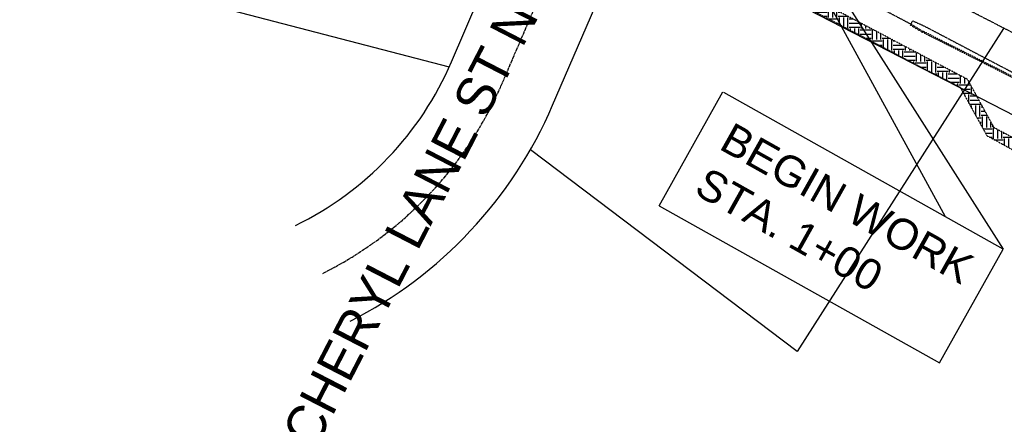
# Model space of a CAD drawing. Header units: feet. Extents: x 2246890 to 2250290, y 437895 to 440095.
# Tile 8 of 16: x 2248673 to 2249120, y 438200 to 438383. Entities that reach past the tile are written whole.
import ezdxf

# ---------------------------------------------------------------- set-up
doc = ezdxf.new("R2010")
doc.units = ezdxf.units.FT
doc.header["$MEASUREMENT"] = 0
for name, pattern in [('CL', [1.9999999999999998, 0.3, -0.15, 1.4, -0.15]), ('OhDOT_USTN1', [0.054999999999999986, 0.014, -0.04099999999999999]), ('OhDOT_USTN3', [0.22, 0.165, -0.055]), ('OhDOT_USTN5', [0.11, 0.055, -0.055]), ('rowex', [0])]:
    doc.linetypes.add(name, pattern=pattern)
for name, color, linetype in [('DV_X_Property_Line', 7, 'Continuous'), ('GE_P_CL_Text', 7, 'Continuous'), ('GE_X_CL', 7, 'CL'), ('RW_X_CL', 6, 'CL'), ('RW_X_Fee_RW', 6, 'rowex'), ('SH_Border', 7, 'Continuous'), ('SH_Data', 7, 'Continuous')]:
    doc.layers.add(name, color=color, linetype=linetype)
for name, color, linetype, transparency in [('PV_X_Curb', 120, 'OhDOT_USTN1', 0.5), ('PV_X_EOP', 7, 'OhDOT_USTN3', 0.5), ('PV_X_Walk', 120, 'OhDOT_USTN5', 0.5), ('PV_X_Walk-HATCH', 120, 'OhDOT_USTN5', 0.7)]:
    doc.layers.add(name, color=color, linetype=linetype, transparency=transparency)
doc.styles.add('OHDOTSymbols', font='arial.ttf')
doc.styles.add('Slanted-Normal', font='font31.shx', dxfattribs={"height": 0.12})

msp = doc.modelspace()

# ---------------------------------------------------------------- hatches: boundary and pattern name
at = {"layer": 'PV_X_Walk-HATCH', "ltscale": 50}
h = msp.add_hatch(dxfattribs=at)
h.set_pattern_fill('EARTH', color=256, scale=20)
h.set_pattern_definition([(0, (0, 0), (5, 5), [5, -5]), (0, (0, 1.875), (5, 5), [5, -5]), (0, (0, 3.75), (5, 5), [5, -5]), (90, (0.625, 4.375), (-4.999999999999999, 5), [5, -5]), (90, (2.5, 4.375), (-4.999999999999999, 5), [5, -5]), (90, (4.375, 4.375), (-4.999999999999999, 5), [5, -5])])
h.paths.add_polyline_path([(2248947.571866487, 438437.6826957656), (2248942.830939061, 438434.5442612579), (2248968.1015, 438421.8048), (2249000.1354, 438404.4985), (2249041.0395, 438383.5842), (2249082.5934, 438361.8576), (2249100.3379, 438352.807), (2249112.5563, 438330.7331), (2249128.5718, 438321.9515), (2249131.0132, 438326.2766), (2249115.8808, 438334.2692), (2249103.8051, 438356.2571), (2249084.306, 438366.5494), (2249043.2462, 438388.1902), (2249002.2759, 438409.2132), (2248970.0767, 438426.1536)])

# ---------------------------------------------------------------- linework, layer by layer
at = {"layer": 'DV_X_Property_Line'}
for p, q in [((2248672.85533946, 438412.8754743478, 1083.6202), (2248868.168828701, 438361.9238951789, 1083.6202)), ((2249120.111835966, 438379.4243312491, 1083.6202), (2249026.378035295, 438232.6615871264, 1083.6202)), ((2249026.378035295, 438232.6615871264, 1083.6202), (2248905.004975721, 438324.2754128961, 1083.6202))]:
    msp.add_line(p, q, dxfattribs=at)
at = {"layer": 'GE_X_CL', "elevation": 2171.2734}
msp.add_lwpolyline([(2248895.080423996, 438495.6846790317), (2249405.912287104, 438232.4159723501)], dxfattribs=at)
at = {"layer": 'PV_X_Curb'}
for points, elevation in [([(2249077.737240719, 438381.0176206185), (2249083.071807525, 438377.8234508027)], 1083.90356), ([(2249077.9941, 438381.4466000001), (2249083.328666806, 438378.2524301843)], 1083.90356), ([(2249124.8481, 438356.7512), (2249083.1035, 438377.8059999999)], 1085.2155), ([(2249125.073266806, 438357.1976301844), (2249083.328666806, 438378.2524301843)], 1085.2155)]:
    msp.add_lwpolyline(points, dxfattribs=dict(at, elevation=elevation))
at = {"layer": 'PV_X_EOP'}
for p, q in [((2249048.0405, 438397.1906, 1083.90356), (2249077.9941, 438381.4466, 1083.90356)), ((2249077.9941, 438381.4466, 1083.90356), (2249078.915, 438382.8908, 1083.90356)), ((2249078.915, 438382.8908, 1083.90356), (2249084.2622, 438380.4558, 1083.90356)), ((2249084.2622, 438380.4558, 1083.90356), (2249119.0214, 438362.2036, 1083.90356)), ((2249119.0214, 438362.2036, 1083.90356), (2249128.8952, 438357.0593, 1083.90356))]:
    msp.add_line(p, q, dxfattribs=at)
at = {"layer": 'PV_X_Walk', "elevation": 1084.05114}
msp.add_lwpolyline([(2248947.571866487, 438437.6826957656), (2248942.830939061, 438434.5442612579), (2248968.1015, 438421.8048), (2249000.1354, 438404.4985), (2249041.0395, 438383.5842), (2249082.5934, 438361.8576), (2249100.3379, 438352.807), (2249112.5563, 438330.7331), (2249128.5718, 438321.9515), (2249131.0132, 438326.2766), (2249115.8808, 438334.2692), (2249103.8051, 438356.2571), (2249084.306, 438366.5494), (2249043.2462, 438388.1902), (2249002.2759, 438409.2132), (2248970.0767, 438426.1536)], close=True, dxfattribs=at)
at = {"layer": 'RW_X_CL'}
msp.add_line((2248892.168040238, 438354.4178699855, 1083.6202), (2248942.333000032, 438471.0468475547, 1083.6202), dxfattribs=at)
msp.add_arc((2248733.465912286, 438422.6795150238, 1083.6202), 172.7599999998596, 296.5378403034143, 336.7262839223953, dxfattribs=at)
at = {"layer": 'RW_X_Fee_RW'}
for p, q in [((2248869.202346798, 438364.2959732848, 1083.6202), (2248897.772979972, 438430.7201017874, 1083.6202)), ((2249318.656391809, 438239.9749323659, 1083.6202), (2248975.365672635, 438416.8979015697, 1083.6202)), ((2248915.133733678, 438344.5397666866, 1083.6202), (2248940.947164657, 438404.5536503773, 1083.6202))]:
    msp.add_line(p, q, dxfattribs=at)
for radius, start in [(147.7599999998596, 295.9966708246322), (197.7599999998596, 296.9419961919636)]:
    msp.add_arc((2248733.465912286, 438422.6795150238, 1083.6202), radius, start, 336.7262839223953, dxfattribs=at)
at = {"layer": 'SH_Border', "color": 7, "linetype": 'Continuous'}
for p, q in [((2248991.771249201, 438480.5364129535), (2249093.57453485, 438293.9175156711)), ((2248991.771249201, 438480.5364129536), (2249119.99028242, 438279.1023623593)), ((2248963.533385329, 438298.8533268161), (2248992.544059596, 438350.5800036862)), ((2249119.99028242, 438279.1023623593), (2248993.027156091, 438350.3090611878)), ((2248963.533385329, 438298.8533268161), (2249090.979608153, 438227.3756854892)), ((2249090.979608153, 438227.3756854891), (2249119.99028242, 438279.1023623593))]:
    msp.add_line(p, q, dxfattribs=at)

# ---------------------------------------------------------------- texts
at = {"layer": 'GE_P_CL_Text', "insert": (2248863.392181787, 438296.1426236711, 1083.620200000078), "char_height": 17.5, "width": 333.6097518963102, "attachment_point": 8, "rotation": 62.698913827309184, "style": 'Slanted-Normal'}
msp.add_mtext('CHERYL LANE ST NW', dxfattribs=at)
at = {"layer": 'SH_Data', "insert": (2248997.059034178, 438337.1761970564), "char_height": 13.99999999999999, "attachment_point": 1, "rotation": 330.7143082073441, "style": 'OHDOTSymbols'}
msp.add_mtext_dynamic_manual_height_columns('BEGIN WORK\\PSTA. 1+00', width=667.3170456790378, gutter_width=55.99999999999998, heights=[129.4557176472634], dxfattribs=at)

doc.saveas('drawing.dxf')
